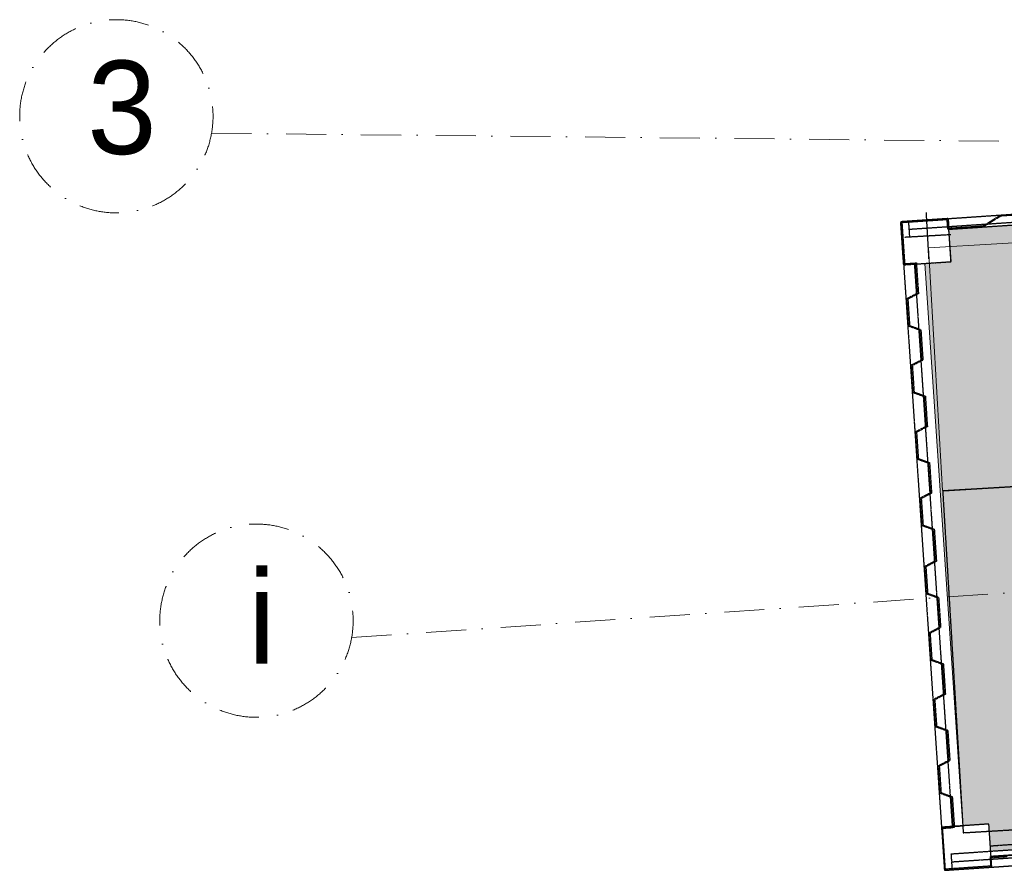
# Model space of a CAD drawing. Header units: millimetres. Extents: x -115474967 to 444143, y -74377 to 241828222.
# Tile 59 of 256: x -62979 to -59288, y 65629 to 68819. Entities that reach past the tile are written whole.
import ezdxf

# ---------------------------------------------------------------- set-up
doc = ezdxf.new("R2010")
doc.units = ezdxf.units.MM
doc.header["$MEASUREMENT"] = 0
for name, pattern in [('( Dashed )', [0.75, 0.5, -0.25]), ('Dashed', [280, 140, -140]), ('Dot & Dashed', [280, 150, -60, 0, -70]), ('PHANTOM', [2.5, 1.25, -0.25, 0.25, -0.25, 0.25, -0.25])]:
    doc.linetypes.add(name, pattern=pattern)
for name, color, linetype in [('00-2 Roof Lines', 8, 'Dashed'), ('00-5 Grid 01', 9, 'PHANTOM'), ('TEXT-REFN', 5, 'Continuous')]:
    doc.layers.add(name, color=color, linetype=linetype)
doc.layers.add('0_cons_01', color=40, linetype='Continuous', lineweight=0, plot=False)
doc.layers.add('1HATCH', color=8, linetype='Continuous', lineweight=0)
doc.layers.add('B_FURN FIXED_Pen_No__4', color=7, linetype='Continuous', lineweight=5)
doc.styles.add('TEXT-20', font='arial.ttf', dxfattribs={"height": 40})

msp = doc.modelspace()

# ---------------------------------------------------------------- hatches: boundary and pattern name
at = {"layer": '00-2 Roof Lines', "linetype": '( Dashed )'}
for points in [[(-58322.86815, 68112.01115), (-58323.13987, 68116.00192), (-58327.45849, 68115.71144), (-58397.72124, 68147.06667), (-58469.55886, 68142.2346), (-58534.98954, 68101.75213), (-58604.83175, 68097.05428), (-58675.09442, 68128.40952), (-58746.93213, 68123.57744), (-58812.36281, 68083.09497), (-58882.20493, 68078.39713), (-58952.46768, 68109.75236), (-59024.30531, 68104.92029), (-59089.73599, 68064.43781), (-59159.5782, 68059.73997), (-59229.84095, 68091.0952), (-59301.67857, 68086.26313), (-59367.10925, 68045.78066), (-59435.95367, 68041.14992), (-59495.8184, 68037.1232), (-59498.03309, 68070.04877), (-59498.38305, 68071.2662), (-59499.05213, 68072.10633), (-59499.9285, 68072.63937), (-59501.22764, 68072.84072), (-59671.84213, 68061.36455), (-59672.68833, 68061.21511), (-59674.02277, 68060.53613), (-59674.89493, 68059.60279), (-59675.53163, 68057.95209), (-59675.56467, 68057.10511), (-59665.1623, 67902.45451), (-59665.04588, 67901.80497), (-59664.60942, 67900.91097), (-59664.14326, 67900.39695), (-59663.37195, 67899.90759), (-59662.40506, 67899.66522), (-59661.96776, 67899.66264), (-59621.06012, 67902.41424), (-59621.32857, 67906.40523), (-59661.23842, 67903.72075), (-59671.57368, 68057.37356), (-59501.95698, 68068.78261), (-59499.54094, 68032.86376), (-59365.84955, 68041.85634), (-59300.41887, 68082.33882), (-59230.56375, 68087.03753), (-59160.301, 68055.6823), (-59088.47629, 68060.5135), (-59023.04561, 68100.99597), (-58953.19048, 68105.69469), (-58882.92773, 68074.33946), (-58811.10302, 68079.17065), (-58745.67243, 68119.65313), (-58675.81722, 68124.35185), (-58605.55455, 68092.99661), (-58533.72984, 68097.82781), (-58468.29917, 68138.31028), (-58398.44404, 68143.009), (-58328.18129, 68111.65377)], [(-59617.33763, 67906.67367), (-59621.32861, 67906.40522), (-59613.74495, 67793.65999), (-59653.44451, 67772.94897), (-59646.46485, 67669.18344), (-59604.34926, 67653.97561), (-59596.96693, 67544.22362), (-59636.66649, 67523.5126), (-59629.68683, 67419.74707), (-59587.57124, 67404.53927), (-59580.18891, 67294.78726), (-59620.85664, 67273.56955), (-59613.90655, 67170.24359), (-59571.79096, 67155.03579), (-59564.40863, 67045.28378), (-59603.16389, 67025.06541), (-59596.1308, 66920.87437), (-59554.0152, 66905.66654), (-59546.2302, 66789.92807), (-59585.92976, 66769.21704), (-59578.93289, 66665.01793), (-59537.83225, 66650.1766), (-59530.44992, 66540.42459), (-59570.14948, 66519.7136), (-59563.2041, 66416.45758), (-59520.0565, 66400.80735), (-59512.67417, 66291.05533), (-59552.37373, 66270.34434), (-59545.39407, 66166.57881), (-59503.27848, 66151.37098), (-59495.89615, 66041.619), (-59535.59571, 66020.90797), (-59528.61605, 65917.14245), (-59486.50046, 65901.93461), (-59478.9168, 65789.18939), (-59474.92581, 65789.45783), (-59482.6848, 65904.80961), (-59524.8004, 65920.01741), (-59531.4294, 66018.56991), (-59491.72984, 66039.2809), (-59499.46282, 66154.24594), (-59541.57841, 66169.45378), (-59548.20742, 66268.00624), (-59508.50786, 66288.71727), (-59516.24084, 66403.68231), (-59559.38363, 66419.26106), (-59565.98317, 66517.3755), (-59526.28362, 66538.08652), (-59534.01659, 66653.05157), (-59575.10499, 66667.88845), (-59581.76346, 66766.87898), (-59542.0639, 66787.59), (-59550.19955, 66908.5415), (-59592.31514, 66923.74933), (-59598.97361, 67022.73986), (-59560.24233, 67042.94571), (-59567.9753, 67157.91076), (-59610.0909, 67173.11859), (-59616.69044, 67271.23303), (-59576.02261, 67292.44919), (-59583.75558, 67407.41424), (-59625.87118, 67422.62207), (-59632.50018, 67521.17453), (-59592.80063, 67541.88556), (-59600.5336, 67656.8506), (-59642.64919, 67672.0584), (-59649.2782, 67770.6109), (-59609.57864, 67791.32189)], [(-53737.95225, 66057.08138), (-53777.85556, 66054.39734), (-53843.28624, 66013.91486), (-53913.14136, 66009.21614), (-53983.40411, 66040.57138), (-54055.22882, 66035.74018), (-54120.6595, 65995.2577), (-54190.51463, 65990.55899), (-54260.77738, 66021.91422), (-54332.60209, 66017.08302), (-54398.03268, 65976.60055), (-54467.88789, 65971.90183), (-54538.15056, 66003.25707), (-54609.97527, 65998.42587), (-54675.40595, 65957.94339), (-54745.26107, 65953.24468), (-54815.52382, 65984.59991), (-54881.36204, 65980.17138), (-54946.79272, 65939.68891), (-55016.64784, 65934.99019), (-55086.9106, 65966.34542), (-55158.73531, 65961.51423), (-55224.1659, 65921.03175), (-55294.02111, 65916.33303), (-55364.28377, 65947.68827), (-55436.10848, 65942.85707), (-55501.53916, 65902.3746), (-55571.39429, 65897.67588), (-55641.65704, 65929.03111), (-55713.48175, 65924.19991), (-55778.91243, 65883.71744), (-55848.76755, 65879.01872), (-55919.0303, 65910.37395), (-55978.88203, 65906.3481), (-56044.31271, 65865.86563), (-56114.16784, 65861.16691), (-56184.43059, 65892.52214), (-56256.2553, 65887.69095), (-56321.68589, 65847.20847), (-56391.5411, 65842.50975), (-56461.80377, 65873.86499), (-56523.65108, 65869.70491), (-56589.08167, 65829.22244), (-56658.93688, 65824.52372), (-56729.19955, 65855.87896), (-56801.02426, 65851.04776), (-56866.45494, 65810.56528), (-56936.31006, 65805.86657), (-57006.57281, 65837.2218), (-57066.42454, 65833.19595), (-57131.85522, 65792.71347), (-57201.71034, 65788.01475), (-57271.9731, 65819.36999), (-57343.79781, 65814.53879), (-57409.22848, 65774.05631), (-57479.08361, 65769.3576), (-57549.34636, 65800.71283), (-57621.17107, 65795.88163), (-57686.60166, 65755.39916), (-57756.45687, 65750.70044), (-57826.71954, 65782.05568), (-57898.54425, 65777.22448), (-57963.97493, 65736.742), (-58033.83005, 65732.04329), (-58104.0928, 65763.39852), (-58169.93102, 65758.96999), (-58235.3617, 65718.48752), (-58305.21683, 65713.7888), (-58375.47958, 65745.14403), (-58447.30429, 65740.31284), (-58512.73488, 65699.83036), (-58582.59009, 65695.13164), (-58652.85276, 65726.48688), (-58724.67747, 65721.65568), (-58790.10814, 65681.17321), (-58859.96327, 65676.47449), (-58930.22602, 65707.82972), (-59002.05073, 65702.99853), (-59067.48141, 65662.51605), (-59137.33653, 65657.81733), (-59207.59928, 65689.17256), (-59341.29068, 65680.17998), (-59338.87464, 65644.26113), (-59508.49134, 65632.85208), (-59518.8266, 65786.50489), (-59478.91675, 65789.18938), (-59479.1852, 65793.18037), (-59520.09284, 65790.42877), (-59520.52585, 65790.36765), (-59521.45158, 65789.99797), (-59522.1504, 65789.40973), (-59522.54353, 65788.83791), (-59522.85633, 65787.89351), (-59522.88471, 65787.23424), (-59512.48233, 65632.58363), (-59512.33616, 65631.74871), (-59511.48413, 65630.19815), (-59510.49483, 65629.39002), (-59509.08148, 65628.89586), (-59508.22289, 65628.86109), (-59337.6084, 65640.33725), (-59336.34793, 65640.71077), (-59335.55084, 65641.35638), (-59335.0003, 65642.27854), (-59334.81654, 65643.53187), (-59337.03123, 65676.45744), (-59277.1665, 65680.48416), (-59208.32208, 65685.1149), (-59138.05933, 65653.75966), (-59066.22171, 65658.59173), (-59000.79103, 65699.07421), (-58930.94882, 65703.77205), (-58860.68607, 65672.41682), (-58788.84845, 65677.24889), (-58723.41777, 65717.73136), (-58653.57564, 65722.42921), (-58583.31289, 65691.07397), (-58511.47518, 65695.90605), (-58446.04459, 65736.38852), (-58376.20238, 65741.08636), (-58305.93963, 65709.73113), (-58234.102, 65714.5632), (-58168.67132, 65755.04568), (-58104.8156, 65759.34085), (-58034.55285, 65727.98562), (-57962.71523, 65732.81768), (-57897.28455, 65773.30016), (-57827.44234, 65777.99801), (-57757.17967, 65746.64277), (-57685.34196, 65751.47484), (-57619.91129, 65791.95732), (-57550.06916, 65796.65516), (-57479.80641, 65765.29993), (-57407.96879, 65770.13199), (-57342.53811, 65810.61447), (-57272.6959, 65815.31232), (-57202.43314, 65783.95709), (-57130.59552, 65788.78915), (-57065.16484, 65829.27163), (-57007.29561, 65833.16413), (-56937.03286, 65801.8089), (-56865.19524, 65806.64096), (-56799.76456, 65847.12344), (-56729.92235, 65851.82129), (-56659.65968, 65820.46605), (-56587.82197, 65825.29812), (-56522.39138, 65865.78059), (-56462.52665, 65869.80732), (-56392.2639, 65838.45208), (-56320.42619, 65843.28416), (-56254.9956, 65883.76663), (-56185.15339, 65888.46447), (-56114.89064, 65857.10924), (-56043.05301, 65861.94131), (-55977.62233, 65902.42379), (-55919.7531, 65906.31629), (-55849.49035, 65874.96105), (-55777.65273, 65879.79312), (-55712.22205, 65920.2756), (-55642.37984, 65924.97344), (-55572.11709, 65893.61821), (-55500.27946, 65898.45028), (-55434.84879, 65938.93275), (-55365.00666, 65943.6306), (-55294.74391, 65912.27536), (-55222.9062, 65917.10744), (-55157.47561, 65957.58991), (-55087.6334, 65962.28775), (-55017.37064, 65930.93252), (-54945.53302, 65935.76459), (-54880.10234, 65976.24707), (-54816.24662, 65980.54224), (-54745.98387, 65949.18701), (-54674.14625, 65954.01907), (-54608.71557, 65994.50155), (-54538.87336, 65999.1994), (-54468.61069, 65967.84416), (-54396.77298, 65972.67623), (-54331.3423, 66013.15871), (-54261.50018, 66017.85655), (-54191.23743, 65986.50132), (-54119.3998, 65991.33338), (-54053.96913, 66031.81586), (-53984.12691, 66036.51371), (-53913.86416, 66005.15848), (-53842.02654, 66009.99054), (-53776.59586, 66050.47302), (-53737.6838, 66053.09039)]]:
    msp.add_hatch(color=256, dxfattribs=at).paths.add_polyline_path(points)
at = {"layer": '1HATCH', "true_color": 0x636466, "transparency": 33554687}
h = msp.add_hatch(dxfattribs=at)
h.set_pattern_fill('ANSI36', color=251, scale=500, angle=-7e-12)
h.paths.add_polyline_path([(-59443.26641, 65795.5964), (-59345.48736, 65802.17339), (-59343.88176, 65775.41905), (-59338.83505, 65700.39036), (-47840.62343, 66473.80287), (-47847.46887, 66575.57291), (-47769.91032, 66580.78978), (-47845.8393, 67713.26154), (-47910.81916, 67706.73864), (-57296.8374, 66954.04289), (-57894.96072, 66906.07741), (-57975.94787, 68095.53924), (-58320.15096, 68072.10355), (-58322.85327, 68111.7927), (-59495.54995, 68033.1322), (-59487.36228, 67911.40725), (-59585.14133, 67904.83027)])

# ---------------------------------------------------------------- linework, layer by layer
at = {"layer": '00-2 Roof Lines', "linetype": '( Dashed )'}
for p, q in [((-59498.23443, 68073.04202), (-58325.58533, 68151.91876)), ((-59643.8874, 68033.17707), (-58323.54744, 68121.98804)), ((-59495.53526, 68032.91375), (-58322.85327, 68111.7927)), ((-59498.23443, 68073.04202), (-59675.83312, 68061.09607)), ((-59498.23443, 68073.04202), (-59675.83312, 68061.09607)), ((-59675.83312, 68061.09607), (-59664.96096, 67899.4613)), ((-59675.83312, 68061.09607), (-59664.96096, 67899.4613)), ((-59641.87403, 68003.2447), (-59645.90076, 68063.10943)), ((-59569.95066, 67921.75882), (-59579.88345, 68095.38257)), ((-59487.36228, 67911.40725), (-59498.23443, 68073.04202)), ((-59487.36228, 67911.40725), (-59498.23443, 68073.04202)), ((-59492.86547, 67993.22238), (-59498.23443, 68073.04202)), ((-59661.72893, 68003.6043), (-59488.10517, 68013.53709)), ((-59664.96096, 67899.4613), (-59487.36228, 67911.40725)), ((-59664.96096, 67899.4613), (-59487.36228, 67911.40725)), ((-59664.96096, 67899.4613), (-59585.14133, 67904.83027)), ((-59664.96096, 67899.4613), (-59523.08604, 65790.22744)), ((-59624.8327, 67902.16048), (-59482.95778, 65792.92661)), ((-59339.98417, 65720.35826), (-53578.12623, 66107.92227)), ((-59486.30825, 65690.47076), (-53471.89872, 66095.02234)), ((-59337.31438, 65680.66689), (-53575.45644, 66068.2309)), ((-59484.29489, 65660.5384), (-53469.88535, 66065.08997)), ((-59482.28153, 65630.60604), (-53467.87199, 66035.15761)), ((-59334.6152, 65640.53862), (-53572.75726, 66028.10263)), ((-59345.48736, 65802.17339), (-59523.08604, 65790.22744)), ((-59345.48736, 65802.17339), (-59523.08604, 65790.22744)), ((-59523.08604, 65790.22744), (-59443.26641, 65795.5964)), ((-59523.08604, 65790.22744), (-59512.21389, 65628.59268)), ((-59523.08604, 65790.22744), (-59512.21389, 65628.59268)), ((-59334.6152, 65640.53862), (-59345.48736, 65802.17339)), ((-59334.6152, 65640.53862), (-59345.48736, 65802.17339)), ((-59334.6152, 65640.53862), (-59339.98417, 65720.35826)), ((-59482.28153, 65630.60604), (-59486.30825, 65690.47076)), ((-59512.21389, 65628.59268), (-59334.6152, 65640.53862)), ((-59512.21389, 65628.59268), (-59334.6152, 65640.53862))]:
    msp.add_line(p, q, dxfattribs=at)
for points in [[(-59230.56375, 68087.03753), (-59300.41887, 68082.33882), (-59365.84955, 68041.85634), (-59499.54094, 68032.86376), (-59501.95698, 68068.78261), (-59671.57368, 68057.37356), (-59661.23842, 67903.72075), (-59621.32857, 67906.40523), (-59621.06012, 67902.41424), (-59661.96776, 67899.66264), (-59662.40506, 67899.66522), (-59663.37195, 67899.90759), (-59664.14326, 67900.39695), (-59664.60942, 67900.91097), (-59665.04588, 67901.80497), (-59665.1623, 67902.45451), (-59675.56467, 68057.10511), (-59675.53163, 68057.95209), (-59674.89493, 68059.60279), (-59674.02277, 68060.53613), (-59672.68833, 68061.21511), (-59671.84213, 68061.36455), (-59501.22764, 68072.84072), (-59499.9285, 68072.63937), (-59499.05213, 68072.10633), (-59498.38305, 68071.2662), (-59498.03309, 68070.04877), (-59495.8184, 68037.1232), (-59435.95367, 68041.14992), (-59367.10925, 68045.78066), (-59301.67857, 68086.26313), (-59229.84095, 68091.0952)], [(-59207.59928, 65689.17256), (-59341.29068, 65680.17998), (-59338.87464, 65644.26113), (-59508.49134, 65632.85208), (-59518.8266, 65786.50489), (-59478.91675, 65789.18938), (-59479.1852, 65793.18037), (-59520.09284, 65790.42877), (-59520.52585, 65790.36765), (-59521.45158, 65789.99797), (-59522.1504, 65789.40973), (-59522.54353, 65788.83791), (-59522.85633, 65787.89351), (-59522.88471, 65787.23424), (-59512.48233, 65632.58363), (-59512.33616, 65631.74871), (-59511.48413, 65630.19815), (-59510.49483, 65629.39002), (-59509.08148, 65628.89586), (-59508.22289, 65628.86109), (-59337.6084, 65640.33725), (-59336.34793, 65640.71077), (-59335.55084, 65641.35638), (-59335.0003, 65642.27854), (-59334.81654, 65643.53187), (-59337.03123, 65676.45744), (-59277.1665, 65680.48416)]]:
    msp.add_lwpolyline(points, dxfattribs=at)
msp.add_lwpolyline([(-59617.33763, 67906.67367), (-59609.57864, 67791.32189), (-59649.2782, 67770.6109), (-59642.64919, 67672.0584), (-59600.5336, 67656.8506), (-59592.80063, 67541.88556), (-59632.50018, 67521.17453), (-59625.87118, 67422.62207), (-59583.75558, 67407.41424), (-59576.02261, 67292.44919), (-59616.69044, 67271.23303), (-59610.0909, 67173.11859), (-59567.9753, 67157.91076), (-59560.24233, 67042.94571), (-59598.97361, 67022.73986), (-59592.31514, 66923.74933), (-59550.19955, 66908.5415), (-59542.0639, 66787.59), (-59581.76346, 66766.87898), (-59575.10499, 66667.88845), (-59534.01659, 66653.05157), (-59526.28362, 66538.08652), (-59565.98317, 66517.3755), (-59559.38363, 66419.26106), (-59516.24084, 66403.68231), (-59508.50786, 66288.71727), (-59548.20742, 66268.00624), (-59541.57841, 66169.45378), (-59499.46282, 66154.24594), (-59491.72984, 66039.2809), (-59531.4294, 66018.56991), (-59524.8004, 65920.01741), (-59482.6848, 65904.80961), (-59474.92581, 65789.45783), (-59478.9168, 65789.18939), (-59486.50046, 65901.93461), (-59528.61605, 65917.14245), (-59535.59571, 66020.90797), (-59495.89615, 66041.619), (-59503.27848, 66151.37098), (-59545.39407, 66166.57881), (-59552.37373, 66270.34434), (-59512.67417, 66291.05533), (-59520.0565, 66400.80735), (-59563.2041, 66416.45758), (-59570.14948, 66519.7136), (-59530.44992, 66540.42459), (-59537.83225, 66650.1766), (-59578.93289, 66665.01793), (-59585.92976, 66769.21704), (-59546.2302, 66789.92807), (-59554.0152, 66905.66654), (-59596.1308, 66920.87437), (-59603.16389, 67025.06541), (-59564.40863, 67045.28378), (-59571.79096, 67155.03579), (-59613.90655, 67170.24359), (-59620.85664, 67273.56955), (-59580.18891, 67294.78726), (-59587.57124, 67404.53927), (-59629.68683, 67419.74707), (-59636.66649, 67523.5126), (-59596.96693, 67544.22362), (-59604.34926, 67653.97561), (-59646.46485, 67669.18344), (-59653.44451, 67772.94897), (-59613.74495, 67793.65999), (-59621.32861, 67906.40522)], close=True, dxfattribs=at)
at = {"layer": '00-2 Roof Lines', "linetype": '( Dashed )', "flags": 128}
msp.add_lwpolyline([(-59518.62314, 67051.07143), (-59441.71549, 65769.54779), (-56650.88357, 65937.03301), (-56686.82652, 66535.95541), (-58878.73599, 66404.41314), (-58919.70069, 67087.01438)], close=True, dxfattribs=at)
at = {"layer": '00-5 Grid 01', "linetype": 'Dot & Dashed', "lineweight": 5}
for p, q in [((-62259.38419, 68393.3098), (-8068.64555, 67838.92414)), ((-61734.19326, 66501.63171), (-44837.47494, 67652.01338))]:
    msp.add_line(p, q, dxfattribs=at)
for centre in [(-62616.21357, 68456.57036), (-62091.02264, 66564.89227)]:
    msp.add_circle(centre, 362.39357, dxfattribs=at)
at = {"layer": '0_cons_01'}
msp.add_line((-59585.14133, 67904.83027), (-59443.26641, 65795.5964), dxfattribs=at)
msp.add_lwpolyline([(-59443.26641, 65795.5964), (-59345.48736, 65802.17339), (-59343.88176, 65775.41905), (-59338.83505, 65700.39036), (-47840.62343, 66473.80287), (-47847.46887, 66575.57291), (-47769.91032, 66580.78978), (-47845.8393, 67713.26154), (-47910.81916, 67706.73864), (-47910.81916, 67706.73864), (-57296.8374, 66954.04289), (-57894.96072, 66906.07741), (-57975.94787, 68095.53924), (-58320.15096, 68072.10355), (-58322.85327, 68111.7927), (-59495.54995, 68033.1322), (-59487.36228, 67911.40725), (-59585.14133, 67904.83027)], close=True, dxfattribs=at)
at = {"layer": 'B_FURN FIXED_Pen_No__4', "color": 7, "linetype": 'Continuous', "lineweight": 5, "flags": 128}
msp.add_lwpolyline([(-58749.36222, 67098.32005), (-58802.91724, 68008.03973), (-59572.29551, 67962.74659), (-59518.74049, 67053.0269)], close=True, dxfattribs=at)

# ---------------------------------------------------------------- texts
at = {"layer": 'TEXT-REFN', "color": 2, "linetype": 'Continuous', "char_height": 350, "attachment_point": 1, "style": 'TEXT-20'}
for s, insert in [('\\A1;{\\pql;\\pt0;\\fCentury Gothic|b0|i0|c0|p34;3}', (-62725.39782, 68665.32097)), ('\\A1;{\\pql;\\pt0;\\fCentury Gothic|b0|i0|c0|p34;i}', (-62122.69846, 66753.98845))]:
    msp.add_mtext(s, dxfattribs=dict(at, insert=insert))

doc.saveas('drawing.dxf')
